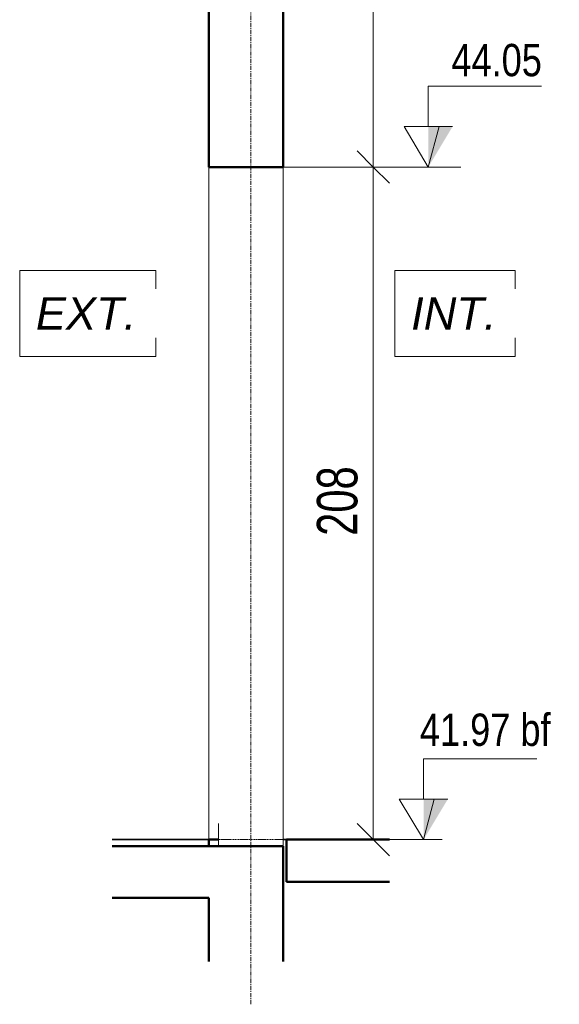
# Model space of a CAD drawing. Header units: millimetres. Extents: x 8507 to 240958, y -8745 to 78383.
# Tile 53 of 71: x 130859 to 132527, y 41461 to 44506. Entities that reach past the tile are written whole.
import ezdxf

# ---------------------------------------------------------------- set-up
doc = ezdxf.new("R2010")
doc.units = ezdxf.units.MM
for name, pattern in [('IMPORT-CADWORK_101', [22.225, 6.35, -3.175, 3.175, -3.174999, 6.35, 0]), ('Ligne de quadrillage', [22.225, 12.7, -3.175, 3.175, -3.175]), ('tiret perso', [2.6, 1.3, -1.3])]:
    doc.linetypes.add(name, pattern=pattern)
for name, color, linetype, lineweight in [('2301-EPM_PL01_Ø_ Implantation Structure Bois-Métal-M2CI_dwg', 8, 'Continuous', 5), ('A-ANNO-DIMS', 211, 'Continuous', 9), ('A-ANNO-DIMS-50', 211, 'Continuous', 9), ('A-DETL', 90, 'Continuous', 5), ('A-DETL-THIN', 151, 'Continuous', 5), ('A-DETL-WIDE', 214, 'Continuous', 50), ('A-FLOR', 192, 'Continuous', 5), ('A-WALL', 113, 'Continuous', 9), ('ech 1_50', 7, 'Continuous', 5), ('G-ANNO-DIMS', 111, 'Continuous', 9), ('G-ANNO-TEXT', 231, 'Continuous', 9), ('S-GRID', 1, 'Continuous', 9)]:
    doc.layers.add(name, color=color, linetype=linetype, lineweight=lineweight)
doc.styles.add('Arial Narrow_4', font='ARIALN.TTF', dxfattribs={"width": 0.9, "height": 125})
doc.styles.add('Arial_1', font='arial.ttf', dxfattribs={"width": 0.8, "height": 100})
doc.styles.add('Arial_I', font='ariali.ttf', dxfattribs={"height": 100})
doc.dimstyles.new('AB6_1_50_-_GB_3', dxfattribs={"dimscale": 304.8, "dimtxt": 127.928872, "dimasz": 0.328084, "dimexe": 0.246063, "dimexo": 0.0625, "dimgap": 0.04101, "dimtad": 1, "dimdec": 0, "dimlfac": 0.1, "dimdsep": 46, "dimtxsty": 'Arial Narrow_4', "dimblk1": 'OBLIQUE', "dimblk2": 'OBLIQUE', "dimsah": 1, "dimcen": 0.09, "dimazin": 0, "dimtfac": 1, "dimtdec": 4, "dimtix": 1, "dimtmove": 0, "dimatfit": 3, "dimfxl": 0.246063, "dimfxlon": 1, "dimtvp": 1, "dimtolj": 1, "dimtzin": 0, "dimarcsym": 2})

# ---------------------------------------------------------------- blocks, each defined once
blk = doc.blocks.new('2301-EPM_PL01_Ø_ Implantation Structure Bois-Métal-M2CI_dwg_cw-dimension-symbol5-3293362-R-1 MI-p-83m variante')
at = {"layer": 'ech 1_50'}
for p, q in [((53183.7, 41970), (53182.5, 41970)), ((53182.5, 41970), (53183.7, 41970))]:
    blk.add_line(p, q, dxfattribs=at)
blk = doc.blocks.new('2301-EPM_PL01_Ø_ Implantation Structure Bois-Métal-M2CI_dwg-3277563-R-1 MI-p-83m variante')
at = {"layer": 'ech 1_50', "color": 4, "lineweight": 25}
for p, q in [((53006.5, 41970), (53335.4, 41970)), ((53006.5, 41970), (53335.4, 41970)), ((53006.5, 41970), (53335.4, 41970)), ((53006.5, 41970), (53335.4, 41970)), ((53006.5, 41970), (53335.4, 41970)), ((53334.8, 41970), (53108.7, 41970)), ((53535.4, 41970), (53864.2, 41970)), ((53535.4, 41970), (53864.2, 41970)), ((53535.4, 41970), (53864.2, 41970)), ((53535.4, 41970), (53864.2, 41970)), ((53535.4, 41970), (53864.2, 41970)), ((53758.7, 41970), (53536, 41970))]:
    blk.add_line(p, q, dxfattribs=at)
at = {"layer": 'ech 1_50', "color": 27, "lineweight": 25}
blk.add_line((53006.5, 41970), (53180, 41970), dxfattribs=at)
blk.add_line((53006.5, 41970), (53180, 41970), dxfattribs=at)
blk.add_line((53006.5, 41970), (53180, 41970), dxfattribs=at)
at = {"layer": 'ech 1_50', "color": 4, "linetype": 'IMPORT-CADWORK_101', "lineweight": 25}
blk.add_line((53335.4, 41970), (53006.5, 41970), dxfattribs=at)
at = {"layer": 'ech 1_50', "color": 47, "lineweight": 25}
for p, q in [((53224.7, 41970), (53006.5, 41970)), ((53224.7, 41970), (53006.5, 41970)), ((53283.7, 41970), (53335.4, 41970)), ((53335.4, 41970), (53283.7, 41970)), ((53335.4, 41970), (53283.7, 41970)), ((53283.7, 41970), (53335.4, 41970)), ((53283.7, 41970), (53335.4, 41970)), ((53283.7, 41970), (53335.4, 41970)), ((53283.7, 41970), (53335.4, 41970)), ((53583.7, 41970), (53535.4, 41970)), ((53535.4, 41970), (53583.7, 41970)), ((53535.4, 41970), (53583.7, 41970)), ((53535.4, 41970), (53583.7, 41970)), ((53535.4, 41970), (53583.7, 41970))]:
    blk.add_line(p, q, dxfattribs=at)
at = {"layer": 'ech 1_50', "color": 50, "lineweight": 25}
for p, q in [((53330, 41970), (53006.5, 41970)), ((53180, 41970), (53280, 41970)), ((53280, 41970), (53180, 41970)), ((53180, 41970), (53330, 41970)), ((53280, 41970), (53180, 41970)), ((53180, 41970), (53330, 41970)), ((53283.7, 41970), (53183.7, 41970)), ((53183.7, 41970), (53283.7, 41970)), ((53283.7, 41970), (53183.7, 41970)), ((53183.7, 41970), (53330, 41970)), ((53335.4, 41970), (53183.7, 41970)), ((53183.7, 41970), (53335.4, 41970)), ((53335.4, 41970), (53183.7, 41970)), ((53183.7, 41970), (53335.4, 41970)), ((53335.4, 41970), (53183.7, 41970)), ((53183.7, 41970), (53335.4, 41970)), ((53335.4, 41970), (53183.7, 41970)), ((53183.7, 41970), (53335.4, 41970)), ((53335.4, 41970), (53183.7, 41970)), ((53183.7, 41970), (53335.4, 41970)), ((53335.4, 41970), (53183.7, 41970)), ((53183.7, 41970), (53335.4, 41970)), ((53183.7, 41970), (53335.4, 41970)), ((53183.7, 41970), (53335.4, 41970)), ((53335.4, 41970), (53183.7, 41970)), ((53183.7, 41970), (53335.4, 41970)), ((53335.4, 41970), (53183.7, 41970)), ((53183.7, 41970), (53335.4, 41970)), ((53203.7, 41970), (53335.4, 41970)), ((53335.4, 41970), (53203.7, 41970)), ((53203.7, 41970), (53335.4, 41970)), ((53335.4, 41970), (53203.7, 41970)), ((53203.7, 41970), (53335.4, 41970)), ((53335.4, 41970), (53203.7, 41970)), ((53203.7, 41970), (53335.4, 41970)), ((53335.4, 41970), (53203.7, 41970)), ((53203.7, 41970), (53335.4, 41970)), ((53335.4, 41970), (53233.7, 41970)), ((53335.4, 41970), (53233.7, 41970)), ((53233.7, 41970), (53335.4, 41970)), ((53335.4, 41970), (53233.7, 41970)), ((53233.7, 41970), (53335.4, 41970)), ((53335.4, 41970), (53233.7, 41970)), ((53233.7, 41970), (53335.4, 41970)), ((53335.4, 41970), (53233.7, 41970)), ((53233.7, 41970), (53335.4, 41970)), ((53280, 41970), (53330, 41970)), ((53330, 41970), (53280, 41970)), ((53330, 41970), (53280, 41970)), ((53280, 41970), (53330, 41970)), ((53330, 41970), (53280, 41970)), ((53330, 41970), (53280, 41970)), ((53280, 41970), (53330, 41970)), ((53330, 41970), (53283.7, 41970)), ((53283.7, 41970), (53330, 41970)), ((53330, 41970), (53283.7, 41970)), ((53335.4, 41970), (53283.7, 41970)), ((53283.7, 41970), (53335.4, 41970)), ((53283.7, 41970), (53335.4, 41970)), ((53335.4, 41970), (53283.7, 41970)), ((53283.7, 41970), (53335.4, 41970)), ((53335.4, 41970), (53283.7, 41970)), ((53283.7, 41970), (53335.4, 41970)), ((53335.4, 41970), (53283.7, 41970)), ((53283.7, 41970), (53335.4, 41970)), ((53335.4, 41970), (53283.7, 41970)), ((53335.4, 41970), (53283.7, 41970)), ((53283.7, 41970), (53335.4, 41970)), ((53335.4, 41970), (53283.7, 41970)), ((53283.7, 41970), (53335.4, 41970)), ((53283.7, 41970), (53335.4, 41970)), ((53335.4, 41970), (53283.7, 41970)), ((53335.4, 41970), (53330, 41970)), ((53330, 41970), (53335.4, 41970)), ((53335.4, 41970), (53330, 41970)), ((53330, 41970), (53335.4, 41970)), ((53335.4, 41970), (53330, 41970)), ((53330, 41970), (53335.4, 41970)), ((53330, 41970), (53335.4, 41970)), ((53335.4, 41970), (53330, 41970)), ((53330, 41970), (53335.4, 41970)), ((53335.4, 41970), (53330, 41970)), ((53330, 41970), (53335.4, 41970)), ((53335.4, 41970), (53330, 41970)), ((53330, 41970), (53335.4, 41970)), ((53335.4, 41970), (53330, 41970)), ((53720, 41970), (53535.4, 41970)), ((53535.4, 41970), (53864.2, 41970)), ((53580, 41970), (53535.4, 41970)), ((53535.4, 41970), (53580, 41970)), ((53580, 41970), (53535.4, 41970)), ((53535.4, 41970), (53580, 41970)), ((53580, 41970), (53535.4, 41970)), ((53535.4, 41970), (53580, 41970)), ((53580, 41970), (53535.4, 41970)), ((53535.4, 41970), (53580, 41970)), ((53580, 41970), (53535.4, 41970)), ((53535.4, 41970), (53580, 41970)), ((53580, 41970), (53535.4, 41970)), ((53535.4, 41970), (53580, 41970)), ((53535.4, 41970), (53583.7, 41970)), ((53583.7, 41970), (53535.4, 41970)), ((53583.7, 41970), (53535.4, 41970)), ((53535.4, 41970), (53583.7, 41970)), ((53535.4, 41970), (53583.7, 41970)), ((53583.7, 41970), (53535.4, 41970)), ((53535.4, 41970), (53583.7, 41970)), ((53583.7, 41970), (53535.4, 41970)), ((53535.4, 41970), (53583.7, 41970)), ((53583.7, 41970), (53535.4, 41970)), ((53535.4, 41970), (53583.7, 41970)), ((53583.7, 41970), (53535.4, 41970)), ((53535.4, 41970), (53583.7, 41970)), ((53583.7, 41970), (53535.4, 41970)), ((53535.4, 41970), (53583.7, 41970)), ((53583.7, 41970), (53535.4, 41970)), ((53583.7, 41970), (53535.4, 41970)), ((53535.4, 41970), (53583.7, 41970)), ((53583.7, 41970), (53535.4, 41970)), ((53535.4, 41970), (53723.7, 41970)), ((53583.7, 41970), (53535.4, 41970)), ((53535.4, 41970), (53583.7, 41970)), ((53583.7, 41970), (53535.4, 41970)), ((53535.4, 41970), (53583.7, 41970)), ((53535.4, 41970), (53583.7, 41970)), ((53535.4, 41970), (53583.7, 41970)), ((53583.7, 41970), (53535.4, 41970)), ((53864.2, 41970), (53535.4, 41970)), ((53535.4, 41970), (53864.2, 41970)), ((53864.2, 41970), (53535.4, 41970)), ((53535.4, 41970), (53864.2, 41970)), ((53864.2, 41970), (53535.4, 41970)), ((53535.4, 41970), (53864.2, 41970)), ((53864.2, 41970), (53535.4, 41970)), ((53535.4, 41970), (53864.2, 41970)), ((53535.4, 41970), (53583.7, 41970)), ((53535.4, 41970), (53563.7, 41970)), ((53563.7, 41970), (53535.4, 41970)), ((53535.4, 41970), (53563.7, 41970)), ((53563.7, 41970), (53535.4, 41970)), ((53535.4, 41970), (53563.7, 41970)), ((53535.4, 41970), (53583.7, 41970)), ((53583.7, 41970), (53535.4, 41970)), ((53563.7, 41970), (53535.4, 41970)), ((53535.4, 41970), (53563.7, 41970)), ((53535.4, 41970), (53583.7, 41970)), ((53583.7, 41970), (53535.4, 41970)), ((53563.7, 41970), (53535.4, 41970)), ((53535.4, 41970), (53563.7, 41970)), ((53580, 41970), (53864.2, 41970)), ((53723.7, 41970), (53583.7, 41970)), ((53864.2, 41970), (53720, 41970)), ((53864.2, 41970), (53723.7, 41970)), ((53723.7, 41970), (53864.2, 41970))]:
    blk.add_line(p, q, dxfattribs=at)
at = {"layer": 'ech 1_50'}
for p, q in [((53335.4, 41970), (53006.5, 41970)), ((53182.5, 41970), (53006.5, 41970)), ((53129.9, 41970), (53006.5, 41970)), ((53184.9, 41970), (53335.4, 41970)), ((53326.4, 41970), (53335.4, 41970)), ((53535.4, 41970), (53864.2, 41970)), ((53722.5, 41970), (53535.4, 41970)), ((53535.4, 41970), (53864.2, 41970)), ((53724.9, 41970), (53864.2, 41970))]:
    blk.add_line(p, q, dxfattribs=at)
at = {"layer": 'ech 1_50', "color": 250, "lineweight": 9}
for p, q in [((53335.4, 41970), (53233.7, 41970)), ((53335.4, 41970), (53233.7, 41970)), ((53335.4, 41970), (53233.7, 41970)), ((53335.4, 41970), (53233.7, 41970)), ((53258.7, 41970), (53266.7, 41970)), ((53258.7, 41970), (53335.4, 41970)), ((53258.7, 41970), (53266.7, 41970)), ((53335.4, 41970), (53258.7, 41970)), ((53258.7, 41970), (53266.7, 41970)), ((53335.4, 41970), (53258.7, 41970)), ((53258.7, 41970), (53266.7, 41970)), ((53266.7, 41970), (53258.7, 41970)), ((53258.7, 41970), (53335.4, 41970)), ((53258.7, 41970), (53266.7, 41970)), ((53335.4, 41970), (53258.7, 41970)), ((53258.7, 41970), (53266.7, 41970)), ((53335.4, 41970), (53258.7, 41970)), ((53258.7, 41970), (53266.7, 41970)), ((53266.7, 41970), (53258.7, 41970)), ((53258.7, 41970), (53335.4, 41970)), ((53258.7, 41970), (53266.7, 41970)), ((53335.4, 41970), (53258.7, 41970)), ((53258.7, 41970), (53335.4, 41970)), ((53335.4, 41970), (53258.7, 41970)), ((53258.7, 41970), (53266.7, 41970)), ((53266.7, 41970), (53258.7, 41970)), ((53258.7, 41970), (53266.7, 41970)), ((53266.7, 41970), (53258.7, 41970)), ((53258.7, 41970), (53335.4, 41970)), ((53258.7, 41970), (53266.7, 41970)), ((53335.4, 41970), (53258.7, 41970)), ((53258.7, 41970), (53266.7, 41970)), ((53335.4, 41970), (53258.7, 41970)), ((53258.7, 41970), (53266.7, 41970)), ((53266.7, 41970), (53258.7, 41970)), ((53266.7, 41970), (53329.7, 41970)), ((53329.7, 41970), (53266.7, 41970)), ((53266.7, 41970), (53329.7, 41970)), ((53266.7, 41970), (53329.7, 41970)), ((53329.7, 41970), (53266.7, 41970)), ((53266.7, 41970), (53329.7, 41970)), ((53329.7, 41970), (53266.7, 41970)), ((53329.7, 41970), (53266.7, 41970)), ((53266.7, 41970), (53329.7, 41970)), ((53266.7, 41970), (53329.7, 41970)), ((53329.7, 41970), (53266.7, 41970)), ((53266.7, 41970), (53329.7, 41970)), ((53329.7, 41970), (53266.7, 41970)), ((53329.7, 41970), (53266.7, 41970)), ((53266.7, 41970), (53329.7, 41970)), ((53266.7, 41970), (53329.7, 41970)), ((53329.7, 41970), (53266.7, 41970)), ((53266.7, 41970), (53329.7, 41970)), ((53329.7, 41970), (53266.7, 41970)), ((53329.7, 41970), (53266.7, 41970)), ((53266.7, 41970), (53329.7, 41970)), ((53266.7, 41970), (53329.7, 41970)), ((53329.7, 41970), (53266.7, 41970)), ((53266.7, 41970), (53329.7, 41970)), ((53329.7, 41970), (53266.7, 41970)), ((53329.7, 41970), (53335.4, 41970)), ((53329.7, 41970), (53335.4, 41970)), ((53335.4, 41970), (53329.7, 41970)), ((53329.7, 41970), (53335.4, 41970)), ((53335.4, 41970), (53329.7, 41970)), ((53329.7, 41970), (53335.4, 41970)), ((53335.4, 41970), (53329.7, 41970)), ((53329.7, 41970), (53335.4, 41970)), ((53335.4, 41970), (53329.7, 41970)), ((53329.7, 41970), (53335.4, 41970)), ((53335.4, 41970), (53329.7, 41970)), ((53329.7, 41970), (53335.4, 41970)), ((53335.4, 41970), (53329.7, 41970)), ((53329.7, 41970), (53335.4, 41970)), ((53335.4, 41970), (53329.7, 41970)), ((53329.7, 41970), (53335.4, 41970)), ((53335.4, 41970), (53329.7, 41970)), ((53329.7, 41970), (53335.4, 41970)), ((53335.4, 41970), (53329.7, 41970)), ((53329.7, 41970), (53335.4, 41970)), ((53335.4, 41970), (53329.7, 41970)), ((53329.7, 41970), (53335.4, 41970)), ((53335.4, 41970), (53329.7, 41970)), ((53329.7, 41970), (53335.4, 41970)), ((53335.4, 41970), (53329.7, 41970))]:
    blk.add_line(p, q, dxfattribs=at)
at = {"layer": 'ech 1_50', "color": 2, "lineweight": 9}
for p in [(53335.3, 41970), (53335.3, 41970), (53335.3, 41970), (53335.3, 41970), (53335.4, 41970), (53335.4, 41970), (53335.4, 41970), (53335.4, 41970)]:
    blk.add_line(p, (53333.7, 41970), dxfattribs=at)
at = {"layer": 'ech 1_50', "color": 70, "lineweight": 25}
blk.add_line((53864.2, 41970), (53535.4, 41970), dxfattribs=at)
blk.add_line((53864.2, 41970), (53535.4, 41970), dxfattribs=at)
blk.add_line((53864.2, 41970), (53535.4, 41970), dxfattribs=at)
blk.add_line((53864.2, 41970), (53535.4, 41970), dxfattribs=at)
at = {"layer": 'ech 1_50', "flags": 128}
blk.add_lwpolyline([(53006.5, 41970), (53129.9, 41970)], close=True, dxfattribs=at)
blk.add_lwpolyline([(53006.5, 41970), (53129.9, 41970)], close=True, dxfattribs=at)
blk.add_lwpolyline([(53006.5, 41970), (53129.9, 41970)], close=True, dxfattribs=at)
blk.add_lwpolyline([(53006.5, 41970), (53129.9, 41970)], close=True, dxfattribs=at)
blk.add_lwpolyline([(53006.5, 41970), (53129.9, 41970)], close=True, dxfattribs=at)
blk.add_lwpolyline([(53006.5, 41970), (53129.9, 41970)], close=True, dxfattribs=at)
blk.add_lwpolyline([(53006.5, 41970), (53129.9, 41970)], close=True, dxfattribs=at)
blk.add_lwpolyline([(53006.5, 41970), (53129.9, 41970)], close=True, dxfattribs=at)
blk.add_lwpolyline([(53006.5, 41970), (53129.9, 41970)], close=True, dxfattribs=at)
blk.add_lwpolyline([(53006.5, 41970), (53129.9, 41970)], close=True, dxfattribs=at)
blk.add_lwpolyline([(53006.5, 41970), (53129.9, 41970)], close=True, dxfattribs=at)
blk.add_lwpolyline([(53006.5, 41970), (53129.9, 41970)], close=True, dxfattribs=at)
blk.add_lwpolyline([(53006.5, 41970), (53129.9, 41970)], close=True, dxfattribs=at)
blk.add_lwpolyline([(53006.5, 41970), (53129.9, 41970)], close=True, dxfattribs=at)
blk.add_lwpolyline([(53006.5, 41970), (53129.9, 41970)], close=True, dxfattribs=at)
blk.add_lwpolyline([(53006.5, 41970), (53129.9, 41970)], close=True, dxfattribs=at)
at = {"layer": 'ech 1_50', "color": 250, "lineweight": 9, "flags": 128}
for points in [[(53233.7, 41970), (53261.9, 41970), (53335.4, 41970)], [(53233.7, 41970), (53243.7, 41970), (53233.7, 41970)], [(53233.7, 41970), (53261.9, 41970), (53335.4, 41970)], [(53233.7, 41970), (53243.7, 41970), (53233.7, 41970)], [(53233.7, 41970), (53261.9, 41970), (53335.4, 41970)], [(53233.7, 41970), (53243.7, 41970), (53233.7, 41970)], [(53233.7, 41970), (53261.9, 41970), (53335.4, 41970)], [(53233.7, 41970), (53243.7, 41970), (53233.7, 41970)], [(53233.7, 41970), (53261.9, 41970), (53335.4, 41970)], [(53335.4, 41970), (53261.9, 41970), (53258.7, 41970)], [(53335.4, 41970), (53261.9, 41970), (53258.7, 41970)], [(53266.7, 41970), (53258.7, 41970), (53335.4, 41970)], [(53266.7, 41970), (53258.7, 41970), (53335.4, 41970)], [(53335.4, 41970), (53261.9, 41970), (53258.7, 41970)], [(53266.7, 41970), (53258.7, 41970), (53335.4, 41970)], [(53266.7, 41970), (53258.7, 41970), (53335.4, 41970)], [(53335.4, 41970), (53261.9, 41970), (53258.7, 41970)], [(53266.7, 41970), (53258.7, 41970), (53335.4, 41970)], [(53335.4, 41970), (53261.9, 41970), (53258.7, 41970)], [(53266.7, 41970), (53258.7, 41970), (53335.4, 41970)], [(53266.7, 41970), (53258.7, 41970), (53335.4, 41970)]]:
    blk.add_lwpolyline(points, dxfattribs=at)
at = {"layer": 'ech 1_50', "flags": 128}
for points in [[(53335.4, 41970), (53331.3, 41970), (53326.4, 41970)], [(53535.4, 41970), (53538.5, 41970), (53541.5, 41970), (53543.9, 41970), (53546, 41970), (53547.3, 41970), (53548.2, 41970), (53548.4, 41970), (53548.2, 41970), (53547.3, 41970), (53546.2, 41970), (53544.4, 41970), (53542.1, 41970), (53539.2, 41970), (53535.8, 41970)]]:
    blk.add_lwpolyline(points, dxfattribs=at)
at = {"layer": 'ech 1_50', "color": 47, "lineweight": 25, "flags": 128}
blk.add_lwpolyline([(53535.4, 41970), (53583.7, 41970), (53535.4, 41970)], dxfattribs=at)
at = {"layer": 'ech 1_50', "color": 50, "lineweight": 25, "flags": 128}
blk.add_lwpolyline([(53535.4, 41970), (53583.7, 41970)], close=True, dxfattribs=at)
for p in [(0, 0), (540, 0)]:
    blk.add_blockref('2301-EPM_PL01_Ø_ Implantation Structure Bois-Métal-M2CI_dwg_cw-dimension-symbol5-3293362-R-1 MI-p-83m variante', p)
at = {"extrusion": (0, 0, -1)}
for p in [(-106367.5, 0), (-106907.5, 0)]:
    blk.add_blockref('2301-EPM_PL01_Ø_ Implantation Structure Bois-Métal-M2CI_dwg_cw-dimension-symbol5-3293362-R-1 MI-p-83m variante', p, dxfattribs=at)
blk = doc.blocks.new('Cotes d_élévation - M_Cote d_élévation - Extérieur rempli-1422902-R-1 MI-p-83m variante')
at = {"layer": 'G-ANNO-DIMS'}
blk.add_hatch(color=256, dxfattribs=at).paths.add_polyline_path([(53969.1, 41970), (53969.1, 42095), (54044.1, 42095)])
for p, q in [((53969.1, 42095), (53969.1, 42220)), ((53969.1, 42220), (54319.1, 42220)), ((53969.1, 41970), (53894.1, 42095)), ((53969.1, 42095), (53894.1, 42095)), ((54044.1, 42095), (53969.1, 42095)), ((54002.4, 42095), (53969.1, 41970)), ((53919.1, 41970), (54019.1, 41970))]:
    blk.add_line(p, q, dxfattribs=at)
blk = doc.blocks.new('DIMBLOCK426-R-1 MI-p-83m variante')
at = {"layer": 'A-ANNO-DIMS-50', "lineweight": 18}
for p, q in [((131951.8, 44050), (131901.8, 44100)), ((131951.8, 44050), (132001.8, 44000)), ((131951.8, 41970), (131901.8, 42020)), ((131951.8, 41970), (132001.8, 41920))]:
    blk.add_line(p, q, dxfattribs=at)
at = {"layer": 'A-ANNO-DIMS-50'}
for p, q in [((131951.8, 44050), (131876.8, 44050)), ((131951.8, 41970), (131951.8, 44050)), ((131951.8, 44050), (132026.8, 44050)), ((131951.8, 41970), (131876.8, 41970)), ((131951.8, 41970), (132026.8, 41970))]:
    blk.add_line(p, q, dxfattribs=at)
at = {"layer": 'A-ANNO-DIMS-50', "color": 0, "insert": (131777.7, 42909.5), "char_height": 125, "width": 241.237, "attachment_point": 1, "rotation": 90, "line_spacing_factor": 0.974696, "style": 'Arial Narrow_4'}
blk.add_mtext('208', dxfattribs=at)
blk = doc.blocks.new('_Oblique')
at = {"color": 0, "linetype": 'ByBlock', "lineweight": -2}
blk.add_line((-0.5, -0.5), (0.5, 0.5), dxfattribs=at)
blk = doc.blocks.new('DIMBLOCK427-R-1 MI-p-83m variante')
at = {"layer": 'A-ANNO-DIMS-50', "lineweight": 18}
for p, q in [((131951.8, 46380), (131901.8, 46430)), ((131951.8, 46380), (132001.8, 46330)), ((131951.8, 44050), (131901.8, 44100)), ((131951.8, 44050), (132001.8, 44000))]:
    blk.add_line(p, q, dxfattribs=at)
at = {"layer": 'A-ANNO-DIMS-50'}
for p, q in [((131951.8, 46380), (131876.8, 46380)), ((131951.8, 44050), (131951.8, 46380)), ((131951.8, 46380), (132026.8, 46380)), ((131951.8, 44050), (131876.8, 44050)), ((131951.8, 44050), (132026.8, 44050))]:
    blk.add_line(p, q, dxfattribs=at)
at = {"layer": 'A-ANNO-DIMS-50', "color": 0, "insert": (131777.7, 45114.5), "char_height": 125, "width": 241.237, "attachment_point": 1, "rotation": 90, "line_spacing_factor": 0.974696, "style": 'Arial Narrow_4'}
blk.add_mtext('233', dxfattribs=at)

msp = doc.modelspace()

# ---------------------------------------------------------------- linework, layer by layer
at = {"layer": 'A-DETL', "linetype": 'tiret perso'}
msp.add_line((131683.47, 41970), (131473.47, 41970), dxfattribs=at)
at = {"layer": 'A-DETL-THIN'}
for p, q in [((131473.47, 42020), (131473.47, 41950)), ((131673.47, 41950), (131673.47, 42020))]:
    msp.add_line(p, q, dxfattribs=at)
at = {"layer": 'A-DETL-WIDE'}
for p, q in [((131473.47, 41950), (131343.47, 41950)), ((131473.47, 41950), (131673.47, 41950)), ((131673.47, 41698.71), (131673.47, 41950)), ((131343.47, 41790), (131443.47, 41790)), ((131443.47, 41790), (131443.47, 41698.71))]:
    msp.add_line(p, q, dxfattribs=at)
at = {"layer": 'A-FLOR', "lineweight": 50}
for p, q in [((132002.32, 41970), (131683.47, 41970)), ((131683.47, 41970), (131683.47, 41840)), ((131343.47, 41950), (131144.62, 41950)), ((131683.47, 41840), (132002.32, 41840)), ((131144.62, 41790), (131343.47, 41790))]:
    msp.add_line(p, q, dxfattribs=at)
at = {"layer": 'A-WALL', "lineweight": 50}
for p, q in [((131443.47, 46300), (131443.47, 44050)), ((131673.47, 44050), (131673.47, 46300)), ((131443.47, 44050), (131673.47, 44050)), ((131443.47, 41970), (131443.47, 41950)), ((131473.47, 41970), (131443.47, 41970)), ((131443.47, 41698.71), (131443.47, 41592.81)), ((131673.47, 41592.81), (131673.47, 41698.71))]:
    msp.add_line(p, q, dxfattribs=at)
at = {"layer": 'A-WALL'}
for p, q in [((131443.47, 41970), (131443.47, 44050)), ((131673.47, 44050), (131673.47, 42020))]:
    msp.add_line(p, q, dxfattribs=at)
at = {"layer": 'G-ANNO-DIMS'}
for p, q in [((131673.47, 44050), (132222.49, 44050)), ((132222.49, 44050), (132121.96, 44050)), ((131935.69, 41970), (132164.53, 41970)), ((132164.53, 41970), (132107.16, 41970))]:
    msp.add_line(p, q, dxfattribs=at)
at = {"layer": 'G-ANNO-TEXT', "color": 170, "flags": 128}
for points in [[(130858.99, 43729.66), (131279.99, 43729.66), (131279.99, 43464.16), (130858.99, 43464.16)], [(132018.99, 43729.66), (132390.49, 43729.66), (132390.49, 43464.16), (132018.99, 43464.16)]]:
    msp.add_lwpolyline(points, close=True, dxfattribs=at)
at = {"layer": 'S-GRID', "linetype": 'Ligne de quadrillage'}
msp.add_line((131573.47, 41460.79), (131573.47, 47389.13), dxfattribs=at)

# ---------------------------------------------------------------- block references
at = {"layer": '2301-EPM_PL01_Ø_ Implantation Structure Bois-Métal-M2CI_dwg', "color": 7}
msp.add_blockref('2301-EPM_PL01_Ø_ Implantation Structure Bois-Métal-M2CI_dwg-3277563-R-1 MI-p-83m variante', (78138.08, 0), dxfattribs=at)
at = {"layer": 'G-ANNO-DIMS'}
for p in [(78152.87, 2080), (78138.08, 0)]:
    msp.add_blockref('Cotes d_élévation - M_Cote d_élévation - Extérieur rempli-1422902-R-1 MI-p-83m variante', p, dxfattribs=at)

# ---------------------------------------------------------------- texts
at = {"layer": 'G-ANNO-DIMS', "insert": (132193.33, 44430.75), "char_height": 100, "width": 330.5503, "attachment_point": 1, "line_spacing_factor": 0.941778, "style": 'Arial_1', "bg_fill": 3, "box_fill_scale": 1.25, "bg_fill_color": 256, "bg_fill_true_color": 13158600, "bg_fill_transparency": 0}
msp.add_mtext('44.05', dxfattribs=at)

# ---------------------------------------------------------------- dimensions: what is measured, and where the dimension line sits
at = {"layer": 'A-ANNO-DIMS'}
for base, p1, p2, override, picture, middle in [((131951.78, 46380), (131876.78, 44050), (131876.78, 46380), {"dimpost": '<>', "dimfxl": 2330}, 'DIMBLOCK427-R-1 MI-p-83m variante', (131875.46, 45215)), ((131951.78, 44050), (131876.78, 41970), (131876.78, 44050), {"dimpost": '<>', "dimfxl": 2080}, 'DIMBLOCK426-R-1 MI-p-83m variante', (131875.46, 43010))]:
    dim = msp.add_linear_dim(base=base, p1=p1, p2=p2, angle=90, dimstyle='AB6_1_50_-_GB_3', override=override, dxfattribs=at)
    dim.commit()
    dim.dimension.update_dxf_attribs({"geometry": picture, "text_midpoint": middle})

# ---------------------------------------------------------------- next in the draw order: texts
at = {"layer": 'G-ANNO-DIMS', "insert": (132095.98, 42359.88), "char_height": 100, "width": 477.4615, "attachment_point": 1, "line_spacing_factor": 0.941778, "style": 'Arial_1', "bg_fill": 3, "box_fill_scale": 1.25, "bg_fill_color": 256, "bg_fill_true_color": 13158600, "bg_fill_transparency": 0}
msp.add_mtext('41.97 bf', dxfattribs=at)
at = {"layer": 'G-ANNO-TEXT', "color": 7, "char_height": 100, "attachment_point": 1, "style": 'Arial_I', "bg_fill": 3, "box_fill_scale": 1.25, "bg_fill_color": 256, "bg_fill_true_color": 13158600, "bg_fill_transparency": 0}
for s, insert, width in [('EXT.', (130908.99, 43647.37), 384.81), ('INT.', (132068.99, 43647.37), 324.6834)]:
    msp.add_mtext(s, dxfattribs=dict(at, insert=insert, width=width))

doc.saveas('drawing.dxf')
